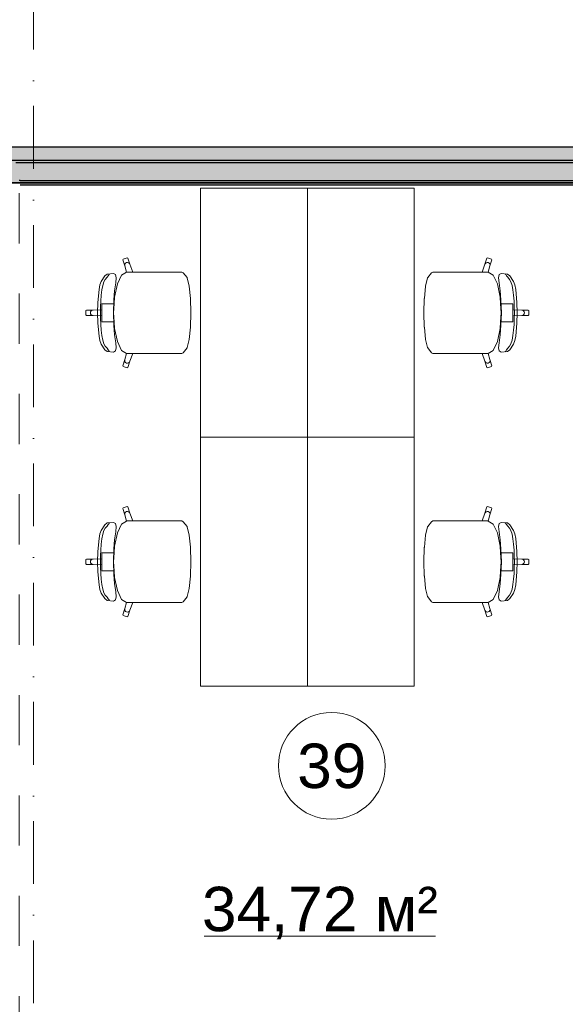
# Model space of a CAD drawing. Header units: millimetres. Extents: x -59761 to 112741, y -57975 to 46221.
# Tile 256 of 256: x 17922 to 20990, y 10355 to 15892. Entities that reach past the tile are written whole.
import ezdxf

# ---------------------------------------------------------------- set-up
doc = ezdxf.new("R2010")
doc.units = ezdxf.units.MM
doc.linetypes.add('Штриховая', pattern=[564.444447, 282.222223, -282.222223])
doc.linetypes.add('Штрихпунктирная', pattern=[670.277762, 352.777767, -176.388884, 0, -141.111112])
for name, color, linetype in [('Интерьер - Мебель', 7, 'Continuous'), ('Конструктив - ГКЛ', 7, 'Continuous'), ('Конструктив - Стена сущ для демонтажного плана', 7, 'Continuous'), ('Конструктив - Стена сущ для Кладочного плана', 7, 'Continuous'), ('Элемент Модели - Зона', 7, 'Continuous'), ('Элемент Модели - Оси', 2, 'Continuous')]:
    doc.layers.add(name, color=color, linetype=linetype)
doc.styles.add('СГЕНЕРИР_СТИЛЬ_1', font='arial.ttf')

msp = doc.modelspace()

# ---------------------------------------------------------------- hatches: boundary and pattern name
at = {"layer": 'Конструктив - ГКЛ', "linetype": 'Continuous', "lineweight": 5}
for points in [[(17900, 15087.5), (24080, 15087.5), (24080, 15100), (17900, 15100)], [(17900, 14987.5), (24080, 14987.5), (24080, 15087.5), (17900, 15087.5)], [(17925, 14975), (24055, 14975), (24055, 14987.5), (17925, 14987.5)], [(17925, 14963), (24055, 14963), (24055, 14975), (17925, 14975)]]:
    msp.add_hatch(color=9, dxfattribs=at).paths.add_polyline_path(points)
at = {"layer": 'Конструктив - Стена сущ для демонтажного плана', "linetype": 'Continuous', "lineweight": 15}
msp.add_hatch(color=7, dxfattribs=at).paths.add_polyline_path([(29500, 15175), (14520, 15175), (14520, 14975), (29500, 14975)])
at = {"layer": 'Конструктив - Стена сущ для Кладочного плана', "linetype": 'Continuous', "lineweight": 15}
msp.add_hatch(color=7, dxfattribs=at).paths.add_polyline_path([(29700, 15175), (14520, 15175), (14520, 14975), (29700, 14975)])

# ---------------------------------------------------------------- linework, layer by layer
at = {"layer": 'Интерьер - Мебель', "color": 7, "linetype": 'Continuous', "lineweight": 15}
for p, q in [((18504.04, 14546.37), (18502.12, 14542.57)), ((18502.12, 14542.57), (18513.52, 14507.15)), ((18526.8, 14553.83), (18504.04, 14546.37)), ((18514.42, 14518.67), (18512.84, 14513)), ((18512.84, 14513), (18513.52, 14507.15)), ((18518.04, 14523.3), (18514.42, 14518.67)), ((18523.13, 14526.18), (18518.04, 14523.3)), ((18528.92, 14526.87), (18523.13, 14526.18)), ((18530.57, 14551.9), (18526.8, 14553.83)), ((18534.54, 14525.27), (18528.92, 14526.87)), ((18541.98, 14516.48), (18530.57, 14551.9)), ((18539.12, 14521.62), (18534.54, 14525.27)), ((18541.98, 14516.48), (18539.12, 14521.62)), ((18557.66, 14473.11), (18541.98, 14516.48)), ((20522.2, 14473.11), (20537.88, 14516.48)), ((20537.88, 14516.48), (20549.29, 14551.9)), ((20537.88, 14516.48), (20540.74, 14521.62)), ((20540.74, 14521.62), (20545.32, 14525.27)), ((20545.32, 14525.27), (20550.94, 14526.87)), ((20549.29, 14551.9), (20553.06, 14553.83)), ((20550.94, 14526.87), (20556.73, 14526.18)), ((20553.06, 14553.83), (20575.82, 14546.37)), ((20556.73, 14526.18), (20561.82, 14523.3)), ((20561.82, 14523.3), (20565.44, 14518.67)), ((20565.44, 14518.67), (20567.02, 14513)), ((20577.74, 14542.57), (20566.34, 14507.15)), ((20567.02, 14513), (20566.34, 14507.15)), ((20575.82, 14546.37), (20577.74, 14542.57)), ((18414.17, 14461.93), (18400.98, 14451.4)), ((18413.42, 14443.56), (18419.58, 14452.6)), ((18450.25, 14465.23), (18414.17, 14461.93)), ((18419.58, 14452.6), (18424.72, 14458.85)), ((18424.72, 14458.85), (18427.34, 14462.6)), ((18461.8, 14458.51), (18450.25, 14465.23)), ((18464.85, 14441.29), (18461.8, 14458.51)), ((18495.35, 14455.65), (18471.57, 14405.95)), ((18523.2, 14472.98), (18495.35, 14455.65)), ((18513.52, 14507.15), (18523.2, 14472.98)), ((18523.4, 14473.11), (18523.2, 14472.98)), ((18523.4, 14473.11), (18557.66, 14473.11)), ((18766.76, 14473.11), (18557.66, 14473.11)), ((18802.84, 14473.11), (18766.76, 14473.11)), ((18833.88, 14473.11), (18802.84, 14473.11)), ((18842.48, 14468.56), (18833.88, 14473.11)), ((18863.64, 14441.76), (18842.48, 14468.56)), ((20216.22, 14441.76), (20237.38, 14468.56)), ((20237.38, 14468.56), (20245.98, 14473.11)), ((20245.98, 14473.11), (20277.02, 14473.11)), ((20277.02, 14473.11), (20313.1, 14473.11)), ((20313.1, 14473.11), (20522.2, 14473.11)), ((20556.46, 14473.11), (20522.2, 14473.11)), ((20556.46, 14473.11), (20556.66, 14472.98)), ((20566.34, 14507.15), (20556.66, 14472.98)), ((20556.66, 14472.98), (20584.51, 14455.65)), ((20584.51, 14455.65), (20608.29, 14405.95)), ((20615.01, 14441.29), (20618.06, 14458.51)), ((20618.06, 14458.51), (20629.61, 14465.23)), ((20629.61, 14465.23), (20665.69, 14461.93)), ((20655.14, 14458.85), (20652.52, 14462.6)), ((20660.28, 14452.6), (20655.14, 14458.85)), ((20666.44, 14443.56), (20660.28, 14452.6)), ((20665.69, 14461.93), (20678.88, 14451.4)), ((18373.66, 14400.42), (18368.86, 14374.54)), ((18380.91, 14420.37), (18373.66, 14400.42)), ((18400.98, 14451.4), (18380.91, 14420.37)), ((18384.46, 14372.36), (18389.4, 14398.3)), ((18389.4, 14398.3), (18395.67, 14418.66)), ((18395.67, 14418.66), (18403.35, 14431.85)), ((18403.35, 14431.85), (18413.42, 14443.56)), ((18471.57, 14405.95), (18455.68, 14331.57)), ((18456.43, 14367.06), (18462.26, 14412.37)), ((18462.26, 14412.37), (18464.85, 14441.29)), ((18864.52, 14439.62), (18863.64, 14441.76)), ((18875.21, 14393.68), (18864.52, 14439.62)), ((20204.65, 14393.68), (20215.34, 14439.62)), ((20215.34, 14439.62), (20216.22, 14441.76)), ((20608.29, 14405.95), (20624.18, 14331.57)), ((20617.6, 14412.37), (20615.01, 14441.29)), ((20623.43, 14367.06), (20617.6, 14412.37)), ((20676.51, 14431.85), (20666.44, 14443.56)), ((20684.19, 14418.66), (20676.51, 14431.85)), ((20678.88, 14451.4), (20698.95, 14420.37)), ((20690.46, 14398.3), (20684.19, 14418.66)), ((20695.4, 14372.36), (20690.46, 14398.3)), ((20698.95, 14420.37), (20706.2, 14400.42)), ((20706.2, 14400.42), (20711, 14374.54)), ((18368.86, 14374.54), (18361.88, 14301.33)), ((18378.22, 14309.92), (18380.76, 14342.38)), ((18380.76, 14342.38), (18384.46, 14372.36)), ((18451.76, 14316.13), (18456.43, 14367.06)), ((18882.35, 14324.93), (18875.21, 14393.68)), ((20197.51, 14324.93), (20204.65, 14393.68)), ((20628.1, 14316.13), (20623.43, 14367.06)), ((20699.1, 14342.38), (20695.4, 14372.36)), ((20701.64, 14309.92), (20699.1, 14342.38)), ((20711, 14374.54), (20717.98, 14301.33)), ((18361.88, 14301.33), (18359.69, 14243.83)), ((18376.76, 14276.56), (18378.22, 14309.92)), ((18414.59, 14294.15), (18384.68, 14294.15)), ((18384.68, 14294.15), (18384.68, 14260.73)), ((18453.3, 14294.15), (18414.59, 14294.15)), ((18449.44, 14243.83), (18451.76, 14316.13)), ((18453.3, 14294.15), (18450.1, 14243.83)), ((18455.68, 14331.57), (18453.3, 14294.15)), ((18882.45, 14323.87), (18882.35, 14324.93)), ((18884.93, 14243.83), (18882.45, 14323.87)), ((20194.93, 14243.83), (20197.41, 14323.87)), ((20197.41, 14323.87), (20197.51, 14324.93)), ((20624.18, 14331.57), (20626.56, 14294.15)), ((20626.56, 14294.15), (20629.76, 14243.83)), ((20626.56, 14294.15), (20665.27, 14294.15)), ((20630.42, 14243.83), (20628.1, 14316.13)), ((20665.27, 14294.15), (20695.18, 14294.15)), ((20695.18, 14294.15), (20695.18, 14260.73)), ((20703.1, 14276.56), (20701.64, 14309.92)), ((20717.98, 14301.33), (20720.17, 14243.83)), ((18297.92, 14258.93), (18294.93, 14255.91)), ((18294.93, 14255.91), (18294.93, 14243.83)), ((18294.93, 14231.76), (18294.93, 14243.83)), ((18297.92, 14228.74), (18294.93, 14231.76)), ((18334.82, 14258.93), (18297.92, 14258.93)), ((18321, 14249.61), (18319.86, 14243.83)), ((18321, 14238.06), (18319.86, 14243.83)), ((18324.24, 14254.51), (18321, 14249.61)), ((18324.24, 14233.16), (18321, 14238.06)), ((18329.09, 14257.78), (18324.24, 14254.51)), ((18329.09, 14229.89), (18324.24, 14233.16)), ((18334.82, 14258.93), (18329.09, 14257.78)), ((18384.68, 14260.73), (18334.82, 14258.93)), ((18361.88, 14186.33), (18359.69, 14243.83)), ((18376.3, 14243.83), (18376.76, 14276.56)), ((18376.3, 14243.83), (18376.76, 14211.11)), ((18384.68, 14260.73), (18384.68, 14243.83)), ((18384.68, 14226.94), (18384.68, 14243.83)), ((18449.44, 14243.83), (18451.76, 14171.54)), ((18453.3, 14193.52), (18450.1, 14243.83)), ((18884.93, 14243.83), (18882.45, 14163.8)), ((20194.93, 14243.83), (20197.41, 14163.8)), ((20626.56, 14193.52), (20629.76, 14243.83)), ((20630.42, 14243.83), (20628.1, 14171.54)), ((20695.18, 14260.73), (20695.18, 14243.83)), ((20695.18, 14260.73), (20745.04, 14258.93)), ((20695.18, 14226.94), (20695.18, 14243.83)), ((20703.56, 14243.83), (20703.1, 14276.56)), ((20703.56, 14243.83), (20703.1, 14211.11)), ((20717.98, 14186.33), (20720.17, 14243.83)), ((20745.04, 14258.93), (20750.77, 14257.78)), ((20745.04, 14258.93), (20781.94, 14258.93)), ((20750.77, 14257.78), (20755.62, 14254.51)), ((20750.77, 14229.89), (20755.62, 14233.16)), ((20755.62, 14254.51), (20758.86, 14249.61)), ((20755.62, 14233.16), (20758.86, 14238.06)), ((20758.86, 14249.61), (20760, 14243.83)), ((20758.86, 14238.06), (20760, 14243.83)), ((20781.94, 14258.93), (20784.93, 14255.91)), ((20781.94, 14228.74), (20784.93, 14231.76)), ((20784.93, 14255.91), (20784.93, 14243.83)), ((20784.93, 14231.76), (20784.93, 14243.83)), ((18334.82, 14228.74), (18297.92, 14228.74)), ((18334.82, 14228.74), (18329.09, 14229.89)), ((18384.68, 14226.94), (18334.82, 14228.74)), ((18368.86, 14113.13), (18361.88, 14186.33)), ((18376.76, 14211.11), (18378.22, 14177.74)), ((18378.22, 14177.74), (18380.76, 14145.29)), ((18384.68, 14193.52), (18384.68, 14226.94)), ((18414.59, 14193.52), (18384.68, 14193.52)), ((18453.3, 14193.52), (18414.59, 14193.52)), ((18455.68, 14156.1), (18453.3, 14193.52)), ((20624.18, 14156.1), (20626.56, 14193.52)), ((20626.56, 14193.52), (20665.27, 14193.52)), ((20665.27, 14193.52), (20695.18, 14193.52)), ((20695.18, 14226.94), (20745.04, 14228.74)), ((20695.18, 14193.52), (20695.18, 14226.94)), ((20701.64, 14177.74), (20699.1, 14145.29)), ((20703.1, 14211.11), (20701.64, 14177.74)), ((20711, 14113.13), (20717.98, 14186.33)), ((20745.04, 14228.74), (20750.77, 14229.89)), ((20745.04, 14228.74), (20781.94, 14228.74)), ((18380.76, 14145.29), (18384.46, 14115.31)), ((18451.76, 14171.54), (18456.43, 14120.61)), ((18471.57, 14081.71), (18455.68, 14156.1)), ((18456.43, 14120.61), (18462.26, 14075.29)), ((18882.35, 14162.74), (18875.21, 14093.98)), ((18882.45, 14163.8), (18882.35, 14162.74)), ((20197.41, 14163.8), (20197.51, 14162.74)), ((20197.51, 14162.74), (20204.65, 14093.98)), ((20608.29, 14081.71), (20624.18, 14156.1)), ((20623.43, 14120.61), (20617.6, 14075.29)), ((20628.1, 14171.54), (20623.43, 14120.61)), ((20699.1, 14145.29), (20695.4, 14115.31)), ((18373.66, 14087.25), (18368.86, 14113.13)), ((18380.91, 14067.3), (18373.66, 14087.25)), ((18400.98, 14036.27), (18380.91, 14067.3)), ((18384.46, 14115.31), (18389.4, 14089.37)), ((18389.4, 14089.37), (18395.67, 14069.01)), ((18395.67, 14069.01), (18403.35, 14055.81)), ((18462.26, 14075.29), (18464.85, 14046.38)), ((18495.35, 14032.01), (18471.57, 14081.71)), ((18875.21, 14093.98), (18864.52, 14048.04)), ((20204.65, 14093.98), (20215.34, 14048.04)), ((20584.51, 14032.01), (20608.29, 14081.71)), ((20617.6, 14075.29), (20615.01, 14046.38)), ((20684.19, 14069.01), (20676.51, 14055.81)), ((20678.88, 14036.27), (20698.95, 14067.3)), ((20690.46, 14089.37), (20684.19, 14069.01)), ((20695.4, 14115.31), (20690.46, 14089.37)), ((20698.95, 14067.3), (20706.2, 14087.25)), ((20706.2, 14087.25), (20711, 14113.13)), ((18414.17, 14025.73), (18400.98, 14036.27)), ((18403.35, 14055.81), (18413.42, 14044.11)), ((18413.42, 14044.11), (18419.58, 14035.07)), ((18450.25, 14022.44), (18414.17, 14025.73)), ((18419.58, 14035.07), (18424.72, 14028.82)), ((18424.72, 14028.82), (18427.34, 14025.07)), ((18461.8, 14029.15), (18450.25, 14022.44)), ((18464.85, 14046.38), (18461.8, 14029.15)), ((18523.2, 14014.68), (18495.35, 14032.01)), ((18513.52, 13980.51), (18523.2, 14014.68)), ((18523.4, 14014.56), (18523.2, 14014.68)), ((18523.4, 14014.56), (18557.66, 14014.56)), ((18557.66, 14014.56), (18541.98, 13971.18)), ((18766.76, 14014.56), (18557.66, 14014.56)), ((18802.84, 14014.56), (18766.76, 14014.56)), ((18833.88, 14014.56), (18802.84, 14014.56)), ((18842.48, 14019.11), (18833.88, 14014.56)), ((18863.64, 14045.91), (18842.48, 14019.11)), ((18864.52, 14048.04), (18863.64, 14045.91)), ((20215.34, 14048.04), (20216.22, 14045.91)), ((20216.22, 14045.91), (20237.38, 14019.11)), ((20237.38, 14019.11), (20245.98, 14014.56)), ((20245.98, 14014.56), (20277.02, 14014.56)), ((20277.02, 14014.56), (20313.1, 14014.56)), ((20313.1, 14014.56), (20522.2, 14014.56)), ((20556.46, 14014.56), (20522.2, 14014.56)), ((20522.2, 14014.56), (20537.88, 13971.18)), ((20556.46, 14014.56), (20556.66, 14014.68)), ((20556.66, 14014.68), (20584.51, 14032.01)), ((20566.34, 13980.51), (20556.66, 14014.68)), ((20615.01, 14046.38), (20618.06, 14029.15)), ((20618.06, 14029.15), (20629.61, 14022.44)), ((20629.61, 14022.44), (20665.69, 14025.73)), ((20655.14, 14028.82), (20652.52, 14025.07)), ((20660.28, 14035.07), (20655.14, 14028.82)), ((20666.44, 14044.11), (20660.28, 14035.07)), ((20665.69, 14025.73), (20678.88, 14036.27)), ((20676.51, 14055.81), (20666.44, 14044.11)), ((18502.12, 13945.1), (18513.52, 13980.51)), ((18512.84, 13974.66), (18513.52, 13980.51)), ((18514.42, 13969), (18512.84, 13974.66)), ((18518.04, 13964.37), (18514.42, 13969)), ((18523.13, 13961.49), (18518.04, 13964.37)), ((18528.92, 13960.8), (18523.13, 13961.49)), ((18534.54, 13962.4), (18528.92, 13960.8)), ((18541.98, 13971.18), (18530.57, 13935.77)), ((18539.12, 13966.05), (18534.54, 13962.4)), ((18541.98, 13971.18), (18539.12, 13966.05)), ((20537.88, 13971.18), (20540.74, 13966.05)), ((20537.88, 13971.18), (20549.29, 13935.77)), ((20540.74, 13966.05), (20545.32, 13962.4)), ((20545.32, 13962.4), (20550.94, 13960.8)), ((20550.94, 13960.8), (20556.73, 13961.49)), ((20556.73, 13961.49), (20561.82, 13964.37)), ((20561.82, 13964.37), (20565.44, 13969)), ((20565.44, 13969), (20567.02, 13974.66)), ((20567.02, 13974.66), (20566.34, 13980.51)), ((20577.74, 13945.1), (20566.34, 13980.51)), ((18504.04, 13941.3), (18502.12, 13945.1)), ((18526.8, 13933.83), (18504.04, 13941.3)), ((18530.57, 13935.77), (18526.8, 13933.83)), ((20549.29, 13935.77), (20553.06, 13933.83)), ((20553.06, 13933.83), (20575.82, 13941.3)), ((20575.82, 13941.3), (20577.74, 13945.1)), ((18504.04, 13146.37), (18502.12, 13142.57)), ((18502.12, 13142.57), (18513.52, 13107.15)), ((18526.8, 13153.83), (18504.04, 13146.37)), ((18518.04, 13123.3), (18514.42, 13118.67)), ((18523.13, 13126.18), (18518.04, 13123.3)), ((18528.92, 13126.87), (18523.13, 13126.18)), ((18530.57, 13151.9), (18526.8, 13153.83)), ((18534.54, 13125.27), (18528.92, 13126.87)), ((18541.98, 13116.48), (18530.57, 13151.9)), ((18539.12, 13121.62), (18534.54, 13125.27)), ((20537.88, 13116.48), (20549.29, 13151.9)), ((20540.74, 13121.62), (20545.32, 13125.27)), ((20545.32, 13125.27), (20550.94, 13126.87)), ((20549.29, 13151.9), (20553.06, 13153.83)), ((20550.94, 13126.87), (20556.73, 13126.18)), ((20553.06, 13153.83), (20575.82, 13146.37)), ((20556.73, 13126.18), (20561.82, 13123.3)), ((20561.82, 13123.3), (20565.44, 13118.67)), ((20577.74, 13142.57), (20566.34, 13107.15)), ((20575.82, 13146.37), (20577.74, 13142.57)), ((18523.2, 13072.98), (18495.35, 13055.65)), ((18514.42, 13118.67), (18512.84, 13113)), ((18512.84, 13113), (18513.52, 13107.15)), ((18513.52, 13107.15), (18523.2, 13072.98)), ((18523.4, 13073.11), (18523.2, 13072.98)), ((18523.4, 13073.11), (18557.66, 13073.11)), ((18541.98, 13116.48), (18539.12, 13121.62)), ((18557.66, 13073.11), (18541.98, 13116.48)), ((18766.76, 13073.11), (18557.66, 13073.11)), ((18802.84, 13073.11), (18766.76, 13073.11)), ((18833.88, 13073.11), (18802.84, 13073.11)), ((18842.48, 13068.56), (18833.88, 13073.11)), ((18863.64, 13041.76), (18842.48, 13068.56)), ((20216.22, 13041.76), (20237.38, 13068.56)), ((20237.38, 13068.56), (20245.98, 13073.11)), ((20245.98, 13073.11), (20277.02, 13073.11)), ((20277.02, 13073.11), (20313.1, 13073.11)), ((20313.1, 13073.11), (20522.2, 13073.11)), ((20522.2, 13073.11), (20537.88, 13116.48)), ((20556.46, 13073.11), (20522.2, 13073.11)), ((20537.88, 13116.48), (20540.74, 13121.62)), ((20556.46, 13073.11), (20556.66, 13072.98)), ((20566.34, 13107.15), (20556.66, 13072.98)), ((20556.66, 13072.98), (20584.51, 13055.65)), ((20565.44, 13118.67), (20567.02, 13113)), ((20567.02, 13113), (20566.34, 13107.15)), ((18380.91, 13020.37), (18373.66, 13000.42)), ((18400.98, 13051.4), (18380.91, 13020.37)), ((18389.4, 12998.3), (18395.67, 13018.66)), ((18395.67, 13018.66), (18403.35, 13031.85)), ((18414.17, 13061.93), (18400.98, 13051.4)), ((18403.35, 13031.85), (18413.42, 13043.56)), ((18413.42, 13043.56), (18419.58, 13052.6)), ((18450.25, 13065.23), (18414.17, 13061.93)), ((18419.58, 13052.6), (18424.72, 13058.85)), ((18424.72, 13058.85), (18427.34, 13062.6)), ((18461.8, 13058.51), (18450.25, 13065.23)), ((18456.43, 12967.06), (18462.26, 13012.37)), ((18464.85, 13041.29), (18461.8, 13058.51)), ((18462.26, 13012.37), (18464.85, 13041.29)), ((18495.35, 13055.65), (18471.57, 13005.95)), ((18864.52, 13039.62), (18863.64, 13041.76)), ((18875.21, 12993.68), (18864.52, 13039.62)), ((20204.65, 12993.68), (20215.34, 13039.62)), ((20215.34, 13039.62), (20216.22, 13041.76)), ((20584.51, 13055.65), (20608.29, 13005.95)), ((20615.01, 13041.29), (20618.06, 13058.51)), ((20617.6, 13012.37), (20615.01, 13041.29)), ((20623.43, 12967.06), (20617.6, 13012.37)), ((20618.06, 13058.51), (20629.61, 13065.23)), ((20629.61, 13065.23), (20665.69, 13061.93)), ((20655.14, 13058.85), (20652.52, 13062.6)), ((20660.28, 13052.6), (20655.14, 13058.85)), ((20666.44, 13043.56), (20660.28, 13052.6)), ((20665.69, 13061.93), (20678.88, 13051.4)), ((20676.51, 13031.85), (20666.44, 13043.56)), ((20684.19, 13018.66), (20676.51, 13031.85)), ((20678.88, 13051.4), (20698.95, 13020.37)), ((20690.46, 12998.3), (20684.19, 13018.66)), ((20698.95, 13020.37), (20706.2, 13000.42)), ((18368.86, 12974.54), (18361.88, 12901.33)), ((18373.66, 13000.42), (18368.86, 12974.54)), ((18380.76, 12942.38), (18384.46, 12972.36)), ((18384.46, 12972.36), (18389.4, 12998.3)), ((18451.76, 12916.13), (18456.43, 12967.06)), ((18471.57, 13005.95), (18455.68, 12931.57)), ((18882.35, 12924.93), (18875.21, 12993.68)), ((20197.51, 12924.93), (20204.65, 12993.68)), ((20608.29, 13005.95), (20624.18, 12931.57)), ((20628.1, 12916.13), (20623.43, 12967.06)), ((20695.4, 12972.36), (20690.46, 12998.3)), ((20699.1, 12942.38), (20695.4, 12972.36)), ((20706.2, 13000.42), (20711, 12974.54)), ((20711, 12974.54), (20717.98, 12901.33)), ((18376.76, 12876.56), (18378.22, 12909.92)), ((18378.22, 12909.92), (18380.76, 12942.38)), ((18449.44, 12843.83), (18451.76, 12916.13)), ((18455.68, 12931.57), (18453.3, 12894.15)), ((18882.45, 12923.87), (18882.35, 12924.93)), ((18884.93, 12843.83), (18882.45, 12923.87)), ((20194.93, 12843.83), (20197.41, 12923.87)), ((20197.41, 12923.87), (20197.51, 12924.93)), ((20624.18, 12931.57), (20626.56, 12894.15)), ((20630.42, 12843.83), (20628.1, 12916.13)), ((20701.64, 12909.92), (20699.1, 12942.38)), ((20703.1, 12876.56), (20701.64, 12909.92)), ((18297.92, 12858.93), (18294.93, 12855.91)), ((18294.93, 12855.91), (18294.93, 12843.83)), ((18334.82, 12858.93), (18297.92, 12858.93)), ((18321, 12849.61), (18319.86, 12843.83)), ((18324.24, 12854.51), (18321, 12849.61)), ((18329.09, 12857.78), (18324.24, 12854.51)), ((18334.82, 12858.93), (18329.09, 12857.78)), ((18384.68, 12860.73), (18334.82, 12858.93)), ((18361.88, 12901.33), (18359.69, 12843.83)), ((18376.3, 12843.83), (18376.76, 12876.56)), ((18414.59, 12894.15), (18384.68, 12894.15)), ((18384.68, 12894.15), (18384.68, 12860.73)), ((18384.68, 12860.73), (18384.68, 12843.83)), ((18453.3, 12894.15), (18414.59, 12894.15)), ((18453.3, 12894.15), (18450.1, 12843.83)), ((20626.56, 12894.15), (20629.76, 12843.83)), ((20626.56, 12894.15), (20665.27, 12894.15)), ((20665.27, 12894.15), (20695.18, 12894.15)), ((20695.18, 12894.15), (20695.18, 12860.73)), ((20695.18, 12860.73), (20695.18, 12843.83)), ((20695.18, 12860.73), (20745.04, 12858.93)), ((20703.56, 12843.83), (20703.1, 12876.56)), ((20717.98, 12901.33), (20720.17, 12843.83)), ((20745.04, 12858.93), (20750.77, 12857.78)), ((20745.04, 12858.93), (20781.94, 12858.93)), ((20750.77, 12857.78), (20755.62, 12854.51)), ((20755.62, 12854.51), (20758.86, 12849.61)), ((20758.86, 12849.61), (20760, 12843.83)), ((20781.94, 12858.93), (20784.93, 12855.91)), ((20784.93, 12855.91), (20784.93, 12843.83)), ((18294.93, 12831.76), (18294.93, 12843.83)), ((18297.92, 12828.74), (18294.93, 12831.76)), ((18334.82, 12828.74), (18297.92, 12828.74)), ((18321, 12838.06), (18319.86, 12843.83)), ((18324.24, 12833.16), (18321, 12838.06)), ((18329.09, 12829.89), (18324.24, 12833.16)), ((18334.82, 12828.74), (18329.09, 12829.89)), ((18384.68, 12826.94), (18334.82, 12828.74)), ((18361.88, 12786.33), (18359.69, 12843.83)), ((18376.3, 12843.83), (18376.76, 12811.11)), ((18376.76, 12811.11), (18378.22, 12777.74)), ((18384.68, 12826.94), (18384.68, 12843.83)), ((18384.68, 12793.52), (18384.68, 12826.94)), ((18414.59, 12793.52), (18384.68, 12793.52)), ((18453.3, 12793.52), (18414.59, 12793.52)), ((18449.44, 12843.83), (18451.76, 12771.54)), ((18453.3, 12793.52), (18450.1, 12843.83)), ((18455.68, 12756.1), (18453.3, 12793.52)), ((18884.93, 12843.83), (18882.45, 12763.8)), ((20194.93, 12843.83), (20197.41, 12763.8)), ((20624.18, 12756.1), (20626.56, 12793.52)), ((20626.56, 12793.52), (20629.76, 12843.83)), ((20626.56, 12793.52), (20665.27, 12793.52)), ((20630.42, 12843.83), (20628.1, 12771.54)), ((20665.27, 12793.52), (20695.18, 12793.52)), ((20695.18, 12826.94), (20695.18, 12843.83)), ((20695.18, 12826.94), (20745.04, 12828.74)), ((20695.18, 12793.52), (20695.18, 12826.94)), ((20703.1, 12811.11), (20701.64, 12777.74)), ((20703.56, 12843.83), (20703.1, 12811.11)), ((20717.98, 12786.33), (20720.17, 12843.83)), ((20745.04, 12828.74), (20750.77, 12829.89)), ((20745.04, 12828.74), (20781.94, 12828.74)), ((20750.77, 12829.89), (20755.62, 12833.16)), ((20755.62, 12833.16), (20758.86, 12838.06)), ((20758.86, 12838.06), (20760, 12843.83)), ((20781.94, 12828.74), (20784.93, 12831.76)), ((20784.93, 12831.76), (20784.93, 12843.83)), ((18368.86, 12713.13), (18361.88, 12786.33)), ((18378.22, 12777.74), (18380.76, 12745.29)), ((18380.76, 12745.29), (18384.46, 12715.31)), ((18451.76, 12771.54), (18456.43, 12720.61)), ((18471.57, 12681.71), (18455.68, 12756.1)), ((18882.35, 12762.74), (18875.21, 12693.98)), ((18882.45, 12763.8), (18882.35, 12762.74)), ((20197.41, 12763.8), (20197.51, 12762.74)), ((20197.51, 12762.74), (20204.65, 12693.98)), ((20608.29, 12681.71), (20624.18, 12756.1)), ((20628.1, 12771.54), (20623.43, 12720.61)), ((20699.1, 12745.29), (20695.4, 12715.31)), ((20701.64, 12777.74), (20699.1, 12745.29)), ((20711, 12713.13), (20717.98, 12786.33)), ((18373.66, 12687.25), (18368.86, 12713.13)), ((18380.91, 12667.3), (18373.66, 12687.25)), ((18384.46, 12715.31), (18389.4, 12689.37)), ((18389.4, 12689.37), (18395.67, 12669.01)), ((18456.43, 12720.61), (18462.26, 12675.29)), ((18495.35, 12632.01), (18471.57, 12681.71)), ((18875.21, 12693.98), (18864.52, 12648.04)), ((20204.65, 12693.98), (20215.34, 12648.04)), ((20584.51, 12632.01), (20608.29, 12681.71)), ((20623.43, 12720.61), (20617.6, 12675.29)), ((20690.46, 12689.37), (20684.19, 12669.01)), ((20695.4, 12715.31), (20690.46, 12689.37)), ((20698.95, 12667.3), (20706.2, 12687.25)), ((20706.2, 12687.25), (20711, 12713.13)), ((18400.98, 12636.27), (18380.91, 12667.3)), ((18395.67, 12669.01), (18403.35, 12655.81)), ((18414.17, 12625.73), (18400.98, 12636.27)), ((18403.35, 12655.81), (18413.42, 12644.11)), ((18413.42, 12644.11), (18419.58, 12635.07)), ((18450.25, 12622.44), (18414.17, 12625.73)), ((18419.58, 12635.07), (18424.72, 12628.82)), ((18424.72, 12628.82), (18427.34, 12625.07)), ((18461.8, 12629.15), (18450.25, 12622.44)), ((18464.85, 12646.38), (18461.8, 12629.15)), ((18462.26, 12675.29), (18464.85, 12646.38)), ((18523.2, 12614.68), (18495.35, 12632.01)), ((18863.64, 12645.91), (18842.48, 12619.11)), ((18864.52, 12648.04), (18863.64, 12645.91)), ((20215.34, 12648.04), (20216.22, 12645.91)), ((20216.22, 12645.91), (20237.38, 12619.11)), ((20556.66, 12614.68), (20584.51, 12632.01)), ((20617.6, 12675.29), (20615.01, 12646.38)), ((20615.01, 12646.38), (20618.06, 12629.15)), ((20618.06, 12629.15), (20629.61, 12622.44)), ((20629.61, 12622.44), (20665.69, 12625.73)), ((20655.14, 12628.82), (20652.52, 12625.07)), ((20660.28, 12635.07), (20655.14, 12628.82)), ((20666.44, 12644.11), (20660.28, 12635.07)), ((20665.69, 12625.73), (20678.88, 12636.27)), ((20676.51, 12655.81), (20666.44, 12644.11)), ((20684.19, 12669.01), (20676.51, 12655.81)), ((20678.88, 12636.27), (20698.95, 12667.3)), ((18502.12, 12545.1), (18513.52, 12580.51)), ((18512.84, 12574.66), (18513.52, 12580.51)), ((18514.42, 12569), (18512.84, 12574.66)), ((18513.52, 12580.51), (18523.2, 12614.68)), ((18523.4, 12614.56), (18523.2, 12614.68)), ((18523.4, 12614.56), (18557.66, 12614.56)), ((18541.98, 12571.18), (18530.57, 12535.77)), ((18541.98, 12571.18), (18539.12, 12566.05)), ((18557.66, 12614.56), (18541.98, 12571.18)), ((18766.76, 12614.56), (18557.66, 12614.56)), ((18802.84, 12614.56), (18766.76, 12614.56)), ((18833.88, 12614.56), (18802.84, 12614.56)), ((18842.48, 12619.11), (18833.88, 12614.56)), ((20237.38, 12619.11), (20245.98, 12614.56)), ((20245.98, 12614.56), (20277.02, 12614.56)), ((20277.02, 12614.56), (20313.1, 12614.56)), ((20313.1, 12614.56), (20522.2, 12614.56)), ((20556.46, 12614.56), (20522.2, 12614.56)), ((20522.2, 12614.56), (20537.88, 12571.18)), ((20537.88, 12571.18), (20540.74, 12566.05)), ((20537.88, 12571.18), (20549.29, 12535.77)), ((20556.46, 12614.56), (20556.66, 12614.68)), ((20566.34, 12580.51), (20556.66, 12614.68)), ((20565.44, 12569), (20567.02, 12574.66)), ((20567.02, 12574.66), (20566.34, 12580.51)), ((20577.74, 12545.1), (20566.34, 12580.51)), ((18504.04, 12541.3), (18502.12, 12545.1)), ((18526.8, 12533.83), (18504.04, 12541.3)), ((18518.04, 12564.37), (18514.42, 12569)), ((18523.13, 12561.49), (18518.04, 12564.37)), ((18528.92, 12560.8), (18523.13, 12561.49)), ((18530.57, 12535.77), (18526.8, 12533.83)), ((18534.54, 12562.4), (18528.92, 12560.8)), ((18539.12, 12566.05), (18534.54, 12562.4)), ((20540.74, 12566.05), (20545.32, 12562.4)), ((20545.32, 12562.4), (20550.94, 12560.8)), ((20549.29, 12535.77), (20553.06, 12533.83)), ((20550.94, 12560.8), (20556.73, 12561.49)), ((20553.06, 12533.83), (20575.82, 12541.3)), ((20556.73, 12561.49), (20561.82, 12564.37)), ((20561.82, 12564.37), (20565.44, 12569)), ((20575.82, 12541.3), (20577.74, 12545.1))]:
    msp.add_line(p, q, dxfattribs=at)
at = {"layer": 'Интерьер - Мебель', "color": 7, "linetype": 'Continuous', "lineweight": 15, "flags": 128}
for points in [[(19539.93, 14943.83), (19539.93, 13543.83), (18939.93, 13543.83), (18939.93, 14943.83)], [(19539.93, 14943.83), (19539.93, 13543.83), (20139.93, 13543.83), (20139.93, 14943.83)], [(19539.93, 13543.83), (19539.93, 12143.83), (18939.93, 12143.83), (18939.93, 13543.83)], [(19539.93, 13543.83), (19539.93, 12143.83), (20139.93, 12143.83), (20139.93, 13543.83)]]:
    msp.add_lwpolyline(points, close=True, dxfattribs=at)
at = {"layer": 'Конструктив - ГКЛ', "color": 7, "linetype": 'Continuous', "lineweight": 30}
for p, q in [((24080, 15087.5), (17900, 15087.5)), ((17925, 14987.5), (17920, 14987.5)), ((17925, 14987.5), (24055, 14987.5))]:
    msp.add_line(p, q, dxfattribs=at)
at = {"layer": 'Конструктив - ГКЛ', "color": 7, "linetype": 'Continuous', "lineweight": 30, "flags": 128}
for points in [[(29500, 15100), (3475, 15100)], [(29500, 14975), (3600, 14975)], [(17925, 14975), (24055, 14975)], [(17925, 14963), (24055, 14963)]]:
    msp.add_lwpolyline(points, dxfattribs=at)
at = {"layer": 'Конструктив - Стена сущ для демонтажного плана', "color": 7, "linetype": 'Continuous', "lineweight": 30, "flags": 128}
for points in [[(29700, 15175), (14520, 15175)], [(14520, 14975), (29500, 14975)]]:
    msp.add_lwpolyline(points, dxfattribs=at)
at = {"layer": 'Конструктив - Стена сущ для Кладочного плана', "color": 7, "linetype": 'Continuous', "lineweight": 30, "flags": 128}
for points in [[(29700, 15175), (14520, 15175)], [(14520, 14975), (29700, 14975)]]:
    msp.add_lwpolyline(points, dxfattribs=at)
at = {"layer": 'Элемент Модели - Зона', "color": 7, "linetype": 'Continuous', "lineweight": 15}
msp.add_line((18960.39, 10738.55), (20260.97, 10738.55), dxfattribs=at)
at = {"layer": 'Элемент Модели - Зона', "color": 253, "linetype": 'Штриховая', "lineweight": 15, "flags": 128}
msp.add_lwpolyline([(24060, 9320), (24060, 14975), (17920, 14975), (17920, 9320)], close=True, dxfattribs=at)
at = {"layer": 'Элемент Модели - Зона', "color": 7, "linetype": 'Continuous', "lineweight": 15, "flags": 128}
msp.add_lwpolyline([(19976.93, 11696.56, 1), (19376.93, 11696.56, 1)], format="xyb", close=True, dxfattribs=at)
at = {"layer": 'Элемент Модели - Оси', "color": 7, "linetype": 'Штрихпунктирная', "lineweight": 15}
msp.add_line((18000, 38200), (18000, -55975), dxfattribs=at)

# ---------------------------------------------------------------- texts
at = {"layer": 'Элемент Модели - Зона', "color": 7, "lineweight": 15, "char_height": 250, "attachment_point": 5, "style": 'СГЕНЕРИР_СТИЛЬ_1'}
for s, insert in [('\\A1;{\\pqc;\\fArial|b0|i0|c204|p38;39}', (19676.93, 11694.42)), ('\\A1;{\\pqc;\\fArial|b0|i0|c204|p38;34,72 м²}', (19610.68, 10867.87))]:
    msp.add_mtext(s, dxfattribs=dict(at, insert=insert))

doc.saveas('drawing.dxf')
